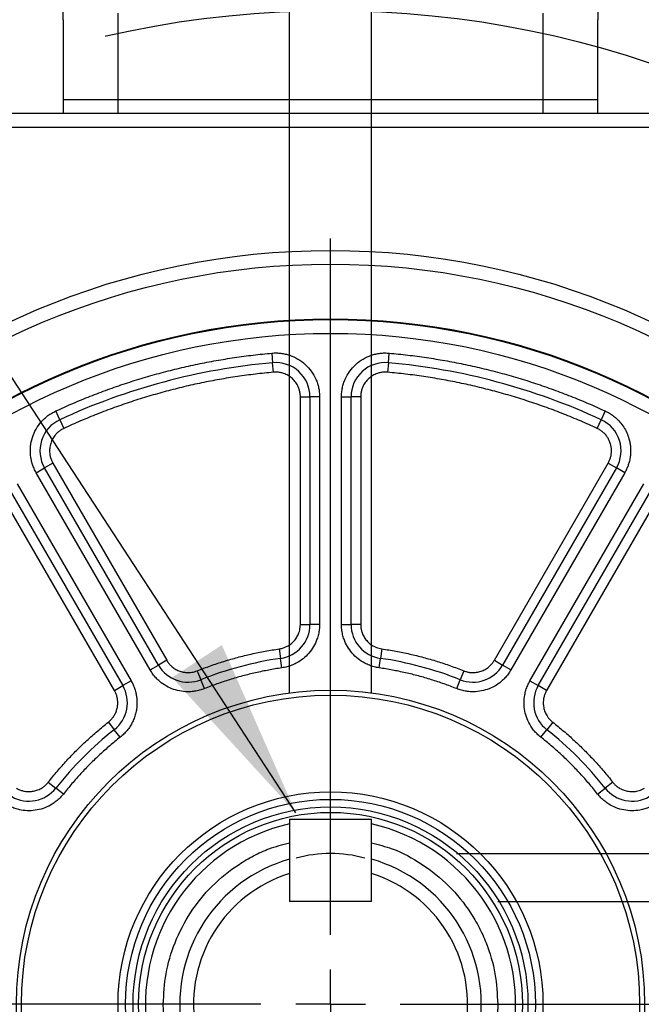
# Model space of a CAD drawing. Header units: millimetres. Extents: x 0 to 1118, y 0 to 864.
# Tile 7 of 33: x 308 to 353, y 254 to 326. Entities that reach past the tile are written whole.
import ezdxf

# ---------------------------------------------------------------- set-up
doc = ezdxf.new("R2010")
doc.units = ezdxf.units.MM
doc.header["$LTSCALE"] = 4
doc.linetypes.add('CENTERX2', pattern=[20.32, 12.7, -2.54, 2.54, -2.54])
doc.linetypes.add('HIDDEN', pattern=[1.905, 1.27, -0.635])
doc.layers.add('CENTER', color=40, linetype='CENTERX2')
doc.layers.add('HIDDEN', color=102, linetype='HIDDEN')
doc.layers.add('DIMENSIONS', color=140, linetype='Continuous', lineweight=25)
doc.layers.add('TEXT', color=140, linetype='Continuous', lineweight=25)
doc.styles.add('SLDTEXTSTYLE0', font='TXT', dxfattribs={"width": 0.7})
doc.dimstyles.new('SLDDIMSTYLE0', dxfattribs={"dimtxt": 8.632031, "dimasz": 13.208, "dimexe": 0, "dimexo": 0.0625, "dimgap": 2.158008, "dimtad": 0, "dimtih": 1, "dimtoh": 1, "dimrnd": 1e-09, "dimzin": 4, "dimdsep": 46, "dimtxsty": 'SLDTEXTSTYLE0', "dimsah": 1, "dimcen": 0.09, "dimadec": 0, "dimazin": 1, "dimtfac": 1, "dimtmove": 0, "dimatfit": 0, "dimfxl": 0, "dimfrac": 2, "dimtolj": 1, "dimtzin": 12, "dimarcsym": 0})
doc.dimstyles.new('SLDDIMSTYLE1', dxfattribs={"dimtxt": 8.632031, "dimasz": 13.208, "dimexe": 0, "dimexo": 0.0625, "dimgap": 2.158008, "dimtad": 0, "dimtih": 1, "dimtoh": 1, "dimrnd": 1e-09, "dimzin": 4, "dimdsep": 46, "dimtxsty": 'SLDTEXTSTYLE0', "dimsah": 1, "dimcen": 0, "dimadec": 0, "dimazin": 1, "dimtol": 1, "dimtp": 0.5, "dimtm": 0.5, "dimtfac": 1, "dimtofl": 0, "dimtmove": 0, "dimatfit": 3, "dimfxl": 0, "dimfrac": 2, "dimtolj": 1, "dimarcsym": 0})
doc.dimstyles.new('SLDDIMSTYLE2', dxfattribs={"dimtxt": 8.632031, "dimasz": 13.208, "dimexe": 0, "dimexo": 0.0625, "dimgap": 2.158008, "dimtad": 0, "dimtih": 1, "dimtoh": 1, "dimrnd": 1e-09, "dimzin": 4, "dimdsep": 46, "dimtxsty": 'SLDTEXTSTYLE0', "dimsah": 1, "dimcen": 0.09, "dimadec": 0, "dimazin": 1, "dimtol": 1, "dimtm": 0.03, "dimtfac": 1, "dimtdec": 3, "dimtmove": 0, "dimatfit": 0, "dimfxl": 0, "dimfrac": 2, "dimtolj": 1, "dimtzin": 0, "dimarcsym": 0})
doc.dimstyles.new('SLDDIMSTYLE3', dxfattribs={"dimtxt": 8.632031, "dimasz": 13.208, "dimexe": 0, "dimexo": 0.0625, "dimgap": 2.158008, "dimtad": 0, "dimtih": 1, "dimtoh": 1, "dimrnd": 1e-09, "dimzin": 4, "dimdsep": 46, "dimtxsty": 'SLDTEXTSTYLE0', "dimsah": 1, "dimcen": 0, "dimadec": 0, "dimazin": 1, "dimtfac": 1, "dimtofl": 0, "dimtmove": 0, "dimatfit": 3, "dimfxl": 0, "dimfrac": 2, "dimtolj": 1, "dimtzin": 12, "dimarcsym": 0})
doc.dimstyles.new('SLDDIMSTYLE6', dxfattribs={"dimtxt": 8.632031, "dimasz": 13.208, "dimexe": 0, "dimexo": 0.0625, "dimgap": 2.158008, "dimtad": 0, "dimtih": 1, "dimtoh": 1, "dimrnd": 1e-09, "dimzin": 4, "dimdsep": 46, "dimtxsty": 'SLDTEXTSTYLE0', "dimsah": 1, "dimcen": 0, "dimadec": 0, "dimazin": 1, "dimtol": 1, "dimtm": 0.018, "dimtfac": 1, "dimtdec": 3, "dimtofl": 0, "dimtmove": 0, "dimatfit": 3, "dimfxl": 0, "dimfrac": 2, "dimtolj": 1, "dimtzin": 0, "dimarcsym": 0})
doc.dimstyles.new('SLDDIMSTYLE7', dxfattribs={"dimtxt": 8.632031, "dimasz": 13.208, "dimexe": 0, "dimexo": 0.0625, "dimgap": 2.158008, "dimtad": 0, "dimtih": 1, "dimtoh": 1, "dimrnd": 1e-09, "dimzin": 4, "dimdsep": 46, "dimtxsty": 'SLDTEXTSTYLE0', "dimsah": 1, "dimcen": 0, "dimadec": 0, "dimazin": 1, "dimtol": 1, "dimtm": 0.025, "dimtfac": 1, "dimtdec": 3, "dimtofl": 0, "dimtmove": 0, "dimatfit": 3, "dimfxl": 0, "dimfrac": 2, "dimtolj": 1, "dimtzin": 0, "dimarcsym": 0})
doc.dimstyles.new('SLDDIMSTYLE8', dxfattribs={"dimtxt": 8.632031, "dimasz": 13.208, "dimexe": 0, "dimexo": 0.0625, "dimgap": 2.158008, "dimtad": 0, "dimtih": 1, "dimtoh": 1, "dimrnd": 1e-09, "dimzin": 4, "dimdsep": 46, "dimtxsty": 'SLDTEXTSTYLE0', "dimsah": 1, "dimcen": 0.09, "dimadec": 0, "dimazin": 1, "dimtol": 1, "dimtp": 0.03, "dimtfac": 1, "dimtdec": 3, "dimtmove": 0, "dimatfit": 0, "dimfxl": 0, "dimfrac": 2, "dimtolj": 1, "dimtzin": 0, "dimarcsym": 0})
doc.dimstyles.new('SLDDIMSTYLE9', dxfattribs={"dimtxt": 0.18, "dimasz": 13.208, "dimexe": 0, "dimexo": 0.0625, "dimgap": 0, "dimtad": 0, "dimtih": 1, "dimtoh": 1, "dimdec": 0, "dimrnd": 1e-09, "dimzin": 0, "dimdsep": 46, "dimtxsty": 'Standard', "dimsah": 1, "dimcen": 0.09, "dimadec": 0, "dimazin": 0, "dimtfac": 13.208, "dimtdec": 0, "dimtofl": 0, "dimtmove": 0, "dimatfit": 3, "dimfxl": 0, "dimfrac": 2, "dimtolj": 1, "dimtzin": 0, "dimarcsym": 0})

# ---------------------------------------------------------------- blocks, each defined once
blk = doc.blocks.new('_D')
at = {"layer": 'DIMENSIONS'}
for p, q in [((436.884, 288.165), (411.484, 288.165)), ((411.484, 288.165), (411.484, 265.232)), ((452.442, 288.165), (449.543, 288.165)), ((449.543, 288.165), (449.543, 274.445)), ((478.093, 288.165), (480.991, 288.165)), ((480.991, 288.165), (480.991, 274.445)), ((449.543, 274.445), (452.442, 274.445)), ((480.991, 274.445), (478.093, 274.445)), ((339.791, 265.232), (424.184, 265.232)), ((342.791, 261.732), (424.184, 261.732)), ((411.484, 261.732), (411.484, 236.332))]:
    blk.add_line(p, q, dxfattribs=at)
for points in [[(411.484, 265.232), (413.516, 278.44), (409.452, 278.44)], [(411.484, 261.732), (409.452, 248.524), (413.516, 248.524)]]:
    blk.add_solid(points, dxfattribs=at)
at = {"layer": 'DIMENSIONS', "char_height": 8.4667, "attachment_point": 1, "style": 'SLDTEXTSTYLE0'}
for s, insert in [('3.50', (452.442, 301.011)), ('0.14', (452.442, 285.36))]:
    blk.add_mtext(s, dxfattribs=dict(at, insert=insert))
blk = doc.blocks.new('_D_1')
at = {"layer": 'DIMENSIONS'}
for p, q in [((366.841, 191.445), (395.383, 142.008)), ((292.574, 154.543), (289.675, 154.543)), ((289.675, 154.543), (289.675, 140.824)), ((353.111, 154.543), (356.009, 154.543)), ((356.009, 154.543), (356.009, 140.824)), ((395.383, 142.008), (373.158, 142.008)), ((289.675, 140.824), (292.574, 140.824)), ((356.009, 140.824), (353.111, 140.824))]:
    blk.add_line(p, q, dxfattribs=at)
blk.add_solid([(366.841, 191.445), (371.685, 178.99), (375.205, 181.022)], dxfattribs=at)
at = {"layer": 'DIMENSIONS', "char_height": 8.4667, "attachment_point": 1, "style": 'SLDTEXTSTYLE0'}
for s, insert in [('±0.50', (331.922, 167.39)), ('%%c', (278.876, 167.39)), ('145.00', (291.91, 167.39)), ('±0.02', (318.225, 151.738)), ('5.71', (292.574, 151.738)), ('B.C.', (310.918, 136.087))]:
    blk.add_mtext(s, dxfattribs=dict(at, insert=insert))
blk = doc.blocks.new('_D_3')
at = {"layer": 'DIMENSIONS'}
for p, q in [((327.591, 276.932), (327.591, 398.569)), ((333.591, 276.932), (333.591, 398.569)), ((327.591, 385.869), (302.191, 385.869)), ((333.591, 385.869), (356.439, 385.869))]:
    blk.add_line(p, q, dxfattribs=at)
for points in [[(327.591, 385.869), (314.383, 387.901), (314.383, 383.837)], [(333.591, 385.869), (346.799, 383.837), (346.799, 387.901)]]:
    blk.add_solid(points, dxfattribs=at)
at = {"layer": 'DIMENSIONS', "attachment_point": 1, "style": 'SLDTEXTSTYLE0'}
for s, insert, char_height in [('0.000', (387.217, 403.643), 8.4667), ('6.00', (356.439, 397.407), 8.4667), ('0.030', (387.217, 392.354), 8.4667), ('-', (382.09, 392.354), 8.467), ('[0.24] KEY', (357.356, 378.635), 8.4667)]:
    blk.add_mtext(s, dxfattribs=dict(at, insert=insert, char_height=char_height))
blk = doc.blocks.new('_D_4')
at = {"layer": 'DIMENSIONS'}
for p, q in [((394.68, 306.182), (422.571, 328.79)), ((422.571, 328.79), (444.796, 328.79)), ((458.664, 318.684), (455.765, 318.684)), ((455.765, 318.684), (455.765, 304.965)), ((484.315, 318.684), (487.214, 318.684)), ((487.214, 318.684), (487.214, 304.965)), ((455.765, 304.965), (458.664, 304.965)), ((487.214, 304.965), (484.315, 304.965))]:
    blk.add_line(p, q, dxfattribs=at)
blk.add_solid([(394.68, 306.182), (406.22, 312.92), (403.661, 316.077)], dxfattribs=at)
at = {"layer": 'DIMENSIONS', "char_height": 8.4667, "attachment_point": 1, "style": 'SLDTEXTSTYLE0'}
for s, insert in [('4X', (464.034, 342.82)), ('R82.50', (451.146, 331.531)), ('3.25', (458.664, 315.879))]:
    blk.add_mtext(s, dxfattribs=dict(at, insert=insert))
blk = doc.blocks.new('_D_7')
at = {"layer": 'DIMENSIONS'}
for p, q in [((321.814, 247.601), (281.524, 217.164)), ((281.524, 217.164), (232.165, 217.164))]:
    blk.add_line(p, q, dxfattribs=at)
blk.add_solid([(321.814, 247.601), (310.05, 241.261), (312.5, 238.018)], dxfattribs=at)
at = {"layer": 'DIMENSIONS', "attachment_point": 1, "style": 'SLDTEXTSTYLE0'}
for s, insert, char_height in [('0.000', (223.292, 246.258), 8.4667), ('%%c', (172.3, 240.022), 8.4667), ('22.00', (185.333, 240.022), 8.4667), ('0.018', (223.292, 234.969), 8.4667), ('-', (218.165, 234.969), 8.467), ('[0.87]', (196.26, 221.25), 8.4667), ('SHAFT', (195.531, 207.531), 8.4667)]:
    blk.add_mtext(s, dxfattribs=dict(at, insert=insert, char_height=char_height))
blk = doc.blocks.new('_D_8')
at = {"layer": 'DIMENSIONS'}
for p, q in [((382.496, 236.043), (406.496, 227.633)), ((406.496, 227.633), (431.896, 227.633))]:
    blk.add_line(p, q, dxfattribs=at)
blk.add_solid([(382.496, 236.043), (394.289, 229.757), (395.633, 233.593)], dxfattribs=at)
at = {"layer": 'DIMENSIONS', "attachment_point": 1, "style": 'SLDTEXTSTYLE0'}
for s, insert, char_height in [('0.000', (490.069, 249.867), 8.4667), ('%%c', (431.896, 243.631), 8.4667), ('110.00', (444.929, 243.631), 8.4667), ('0.025', (490.069, 238.578), 8.4667), ('-', (484.942, 238.578), 8.467), ('[4.33]', (459.446, 224.859), 8.4667)]:
    blk.add_mtext(s, dxfattribs=dict(at, insert=insert, char_height=char_height))
blk = doc.blocks.new('_D_9')
at = {"layer": 'DIMENSIONS'}
for p, q in [((327.591, 276.932), (327.591, 414.251)), ((333.591, 276.932), (333.591, 414.251)), ((327.591, 401.551), (295.981, 401.551)), ((333.591, 401.551), (358.991, 401.551))]:
    blk.add_line(p, q, dxfattribs=at)
for points in [[(327.591, 401.551), (314.383, 403.583), (314.383, 399.519)], [(333.591, 401.551), (346.799, 399.519), (346.799, 403.583)]]:
    blk.add_solid(points, dxfattribs=at)
at = {"layer": 'DIMENSIONS', "attachment_point": 1, "style": 'SLDTEXTSTYLE0'}
for s, insert, char_height in [('0.030', (253.209, 419.325), 8.4667), ('+', (243.974, 419.325), 8.467), ('6.00', (218.323, 413.089), 8.4667), ('0.000', (253.209, 408.036), 8.4667), ('[0.24] KEYWAY', (208.383, 394.317), 8.46667)]:
    blk.add_mtext(s, dxfattribs=dict(at, insert=insert, char_height=char_height))
blk = doc.blocks.new('SW_CENTERMARKSYMBOL_0')
at = {"layer": 'CENTER', "color": 0}
for p, q in [((0, 5.08), (0, 57.54)), ((0, 0), (0, 2.54)), ((-5.08, 0), (-57.54, 0)), ((0, 0), (-2.54, 0)), ((0, 0), (0, -2.54)), ((0, 0), (2.54, 0)), ((5.08, 0), (57.54, 0))]:
    blk.add_line(p, q, dxfattribs=at)

msp = doc.modelspace()

# ---------------------------------------------------------------- linework, layer by layer
for p, q in [((315.091, 320.232), (315.091, 326.532)), ((346.091, 326.532), (346.091, 320.232)), ((311.091, 326.065), (311.091, 320.232)), ((350.091, 320.232), (350.091, 326.065)), ((311.091, 320.232), (315.091, 320.232)), ((311.091, 320.232), (311.091, 319.232)), ((315.091, 320.232), (346.091, 320.232)), ((315.091, 319.232), (315.091, 320.232)), ((346.091, 320.232), (350.091, 320.232)), ((346.091, 320.232), (346.091, 319.232)), ((350.091, 319.232), (350.091, 320.232)), ((381.397, 319.232), (279.785, 319.232)), ((280.13, 318.232), (381.051, 318.232)), ((326.303, 301.739), (326.366, 301.042)), ((334.815, 301.042), (334.878, 301.739)), ((326.429, 300.344), (326.366, 301.042)), ((334.815, 301.042), (334.753, 300.344)), ((328.391, 298.552), (329.091, 298.552)), ((328.391, 281.945), (328.391, 298.552)), ((329.091, 298.552), (329.091, 281.945)), ((329.791, 298.552), (329.091, 298.552)), ((329.791, 298.552), (329.791, 281.945)), ((331.391, 281.945), (331.391, 298.552)), ((331.391, 298.552), (332.091, 298.552)), ((332.091, 281.945), (332.091, 298.552)), ((332.791, 298.552), (332.091, 298.552)), ((332.791, 298.552), (332.791, 281.945)), ((310.845, 296.883), (310.55, 297.518)), ((350.631, 297.518), (350.337, 296.883)), ((310.845, 296.883), (311.139, 296.247)), ((350.043, 296.247), (350.337, 296.883)), ((309.124, 293.014), (309.73, 293.364)), ((310.336, 293.714), (309.73, 293.364)), ((318.033, 278.982), (309.73, 293.364)), ((310.336, 293.714), (318.64, 279.332)), ((342.542, 279.332), (350.845, 293.714)), ((351.452, 293.364), (343.148, 278.982)), ((350.845, 293.714), (351.452, 293.364)), ((352.058, 293.014), (351.452, 293.364)), ((317.427, 278.632), (309.124, 293.014)), ((352.058, 293.014), (343.754, 278.632)), ((307.132, 291.864), (315.435, 277.482)), ((307.738, 292.214), (316.042, 277.832)), ((345.14, 277.832), (353.443, 292.214)), ((345.746, 277.482), (354.05, 291.864)), ((314.829, 277.132), (306.526, 291.514)), ((354.656, 291.514), (346.352, 277.132)), ((328.391, 281.945), (329.091, 281.945)), ((329.791, 281.945), (329.091, 281.945)), ((331.391, 281.945), (332.091, 281.945)), ((332.791, 281.945), (332.091, 281.945)), ((326.848, 280.163), (326.948, 279.47)), ((334.334, 280.163), (334.234, 279.47)), ((327.048, 278.777), (326.948, 279.47)), ((334.134, 278.777), (334.234, 279.47)), ((317.427, 278.632), (318.033, 278.982)), ((318.64, 279.332), (318.033, 278.982)), ((342.542, 279.332), (343.148, 278.982)), ((343.754, 278.632), (343.148, 278.982)), ((320.867, 278.56), (321.126, 277.91)), ((340.315, 278.56), (340.055, 277.91)), ((314.829, 277.132), (315.435, 277.482)), ((316.042, 277.832), (315.435, 277.482)), ((321.386, 277.26), (321.126, 277.91)), ((339.795, 277.26), (340.055, 277.91)), ((345.14, 277.832), (345.746, 277.482)), ((346.352, 277.132), (345.746, 277.482)), ((314.384, 274.817), (314.817, 274.267)), ((346.798, 274.817), (346.365, 274.267)), ((315.25, 273.717), (314.817, 274.267)), ((345.932, 273.717), (346.365, 274.267)), ((310.005, 270.439), (310.555, 270.006)), ((351.176, 270.439), (350.626, 270.006)), ((311.105, 269.573), (310.555, 270.006)), ((350.076, 269.573), (350.626, 270.006)), ((327.591, 267.732), (327.591, 261.732)), ((327.591, 267.732), (333.591, 267.732)), ((333.591, 261.732), (333.591, 267.732)), ((327.591, 263.771), (327.591, 261.732)), ((333.591, 261.732), (333.591, 263.771)), ((333.591, 261.732), (327.591, 261.732))]:
    msp.add_line(p, q)
for radius in [55, 54, 50, 49.95, 48.95, 22.914, 22.55, 15.5, 14.95, 14.404, 14]:
    msp.add_circle((330.591, 254.232), radius)
for centre, radius, start, end in [((330.591, 254.232), 47, 95.15714, 114.84286), ((326.591, 298.552), 2.5, 0, 95.15714), ((334.591, 298.552), 2.5, 84.84286, 180), ((330.591, 254.232), 47, 65.15714, 84.84286), ((311.895, 294.614), 2.5, 114.84286, 210), ((349.287, 294.614), 2.5, 330, 65.15714), ((326.591, 281.945), 2.5, 278.21321, 0), ((334.591, 281.945), 2.5, 180, 261.78679), ((330.591, 254.232), 25.5, 98.21321, 111.78679), ((330.591, 254.232), 25.5, 68.21321, 81.78679), ((320.198, 280.232), 2.5, 210, 291.78679), ((340.983, 280.232), 2.5, 248.21321, 330), ((313.27, 276.232), 2.5, 308.21321, 30), ((347.911, 276.232), 2.5, 150, 231.78679), ((330.591, 254.232), 25.5, 128.21321, 141.78679), ((330.591, 254.232), 25.5, 38.21321, 51.78679), ((308.591, 271.552), 2.5, 240, 321.78679), ((352.591, 271.552), 2.5, 218.21321, 300), ((330.591, 254.232), 13.5, 102.83959, 77.16041), ((330.591, 254.232), 11, 105.82662, 74.17338), ((330.591, 254.232), 10, 107.4576, 72.5424)]:
    msp.add_arc(centre, radius, start, end)
for points in [[(311.091, 326.065), (311.091, 332.385), (311.091, 337.836), (311.091, 341.232)], [(350.091, 341.232), (350.091, 337.836), (350.091, 332.385), (350.091, 326.065)]]:
    msp.add_open_spline(points, degree=3)
for points, knots in [([(310.55, 297.518), (310.758, 297.613), (311.172, 297.803), (311.799, 298.076), (312.428, 298.341), (313.061, 298.596), (313.697, 298.842), (314.337, 299.079), (314.98, 299.307), (315.626, 299.526), (316.276, 299.735), (316.929, 299.935), (317.585, 300.126), (318.464, 300.369), (319.569, 300.648), (320.902, 300.944), (322.242, 301.203), (323.589, 301.421), (324.943, 301.605), (325.849, 301.694), (326.303, 301.739)], [0, 0, 0, 0, 0.041743, 0.083444, 0.125111, 0.166753, 0.208378, 0.249995, 0.291612, 0.333239, 0.374883, 0.416553, 0.458258, 0.500006, 0.583448, 0.666755, 0.749995, 0.833237, 0.916549, 1, 1, 1, 1]), ([(326.303, 301.739), (326.359, 301.743), (326.47, 301.751), (326.636, 301.753), (326.802, 301.747), (326.966, 301.732), (327.13, 301.708), (327.292, 301.676), (327.454, 301.635), (327.771, 301.537), (328.229, 301.329), (328.764, 300.93), (329.21, 300.433), (329.485, 299.947), (329.643, 299.534), (329.728, 299.213), (329.781, 298.885), (329.788, 298.663), (329.791, 298.552)], [0, 0, 0, 0, 0.031566, 0.062881, 0.094027, 0.125091, 0.156157, 0.187313, 0.218643, 0.250231, 0.375087, 0.500041, 0.624896, 0.74985, 0.812711, 0.8749, 0.937102, 1, 1, 1, 1]), ([(331.391, 298.552), (331.392, 298.608), (331.393, 298.719), (331.406, 298.885), (331.427, 299.049), (331.457, 299.212), (331.496, 299.372), (331.542, 299.531), (331.598, 299.688), (331.724, 299.996), (331.972, 300.433), (332.417, 300.93), (332.953, 301.329), (333.461, 301.559), (333.887, 301.68), (334.214, 301.736), (334.546, 301.759), (334.767, 301.745), (334.878, 301.739)], [0, 0, 0, 0, 0.031566, 0.062881, 0.094027, 0.125091, 0.156157, 0.187313, 0.218643, 0.250231, 0.375087, 0.500041, 0.624896, 0.74985, 0.812711, 0.8749, 0.937102, 1, 1, 1, 1]), ([(334.878, 301.739), (335.105, 301.717), (335.559, 301.674), (336.238, 301.598), (336.916, 301.512), (337.592, 301.417), (338.266, 301.312), (338.938, 301.198), (339.609, 301.073), (340.278, 300.94), (340.945, 300.796), (341.611, 300.643), (342.275, 300.48), (343.157, 300.251), (344.253, 299.94), (345.556, 299.53), (346.846, 299.084), (348.122, 298.6), (349.386, 298.082), (350.216, 297.706), (350.631, 297.518)], [0, 0, 0, 0, 0.041743, 0.083444, 0.125111, 0.166753, 0.208378, 0.249995, 0.291612, 0.333239, 0.374883, 0.416553, 0.458258, 0.500006, 0.583448, 0.666755, 0.749995, 0.833237, 0.916549, 1, 1, 1, 1]), ([(326.429, 300.344), (326.209, 300.324), (325.768, 300.282), (325.109, 300.208), (324.451, 300.125), (323.795, 300.032), (323.141, 299.93), (322.488, 299.819), (321.837, 299.699), (321.188, 299.569), (320.54, 299.429), (319.894, 299.281), (319.25, 299.123), (318.393, 298.9), (317.329, 298.599), (316.065, 298.201), (314.813, 297.768), (313.574, 297.298), (312.347, 296.795), (311.542, 296.43), (311.139, 296.247)], [0, 0, 0, 0, 0.041743, 0.083444, 0.125111, 0.166752, 0.208378, 0.249995, 0.291612, 0.333239, 0.374883, 0.416553, 0.458258, 0.500006, 0.583448, 0.666755, 0.749995, 0.833236, 0.916549, 1, 1, 1, 1]), ([(328.391, 298.552), (328.39, 298.593), (328.388, 298.677), (328.375, 298.801), (328.354, 298.923), (328.324, 299.043), (328.286, 299.162), (328.208, 299.355), (328.064, 299.61), (327.814, 299.89), (327.512, 300.114), (327.207, 300.252), (326.926, 300.326), (326.678, 300.357), (326.512, 300.349), (326.429, 300.344)], [0, 0, 0, 0, 0.042018, 0.083642, 0.125073, 0.166514, 0.208168, 0.250236, 0.375067, 0.500073, 0.624904, 0.74991, 0.833505, 0.916326, 1, 1, 1, 1]), ([(334.753, 300.344), (334.711, 300.347), (334.628, 300.353), (334.503, 300.351), (334.379, 300.341), (334.257, 300.322), (334.135, 300.295), (333.936, 300.235), (333.669, 300.114), (333.368, 299.89), (333.118, 299.61), (332.952, 299.319), (332.854, 299.045), (332.8, 298.801), (332.794, 298.635), (332.791, 298.552)], [0, 0, 0, 0, 0.042018, 0.083642, 0.125073, 0.166514, 0.208168, 0.250236, 0.375067, 0.500073, 0.624904, 0.74991, 0.833505, 0.916326, 1, 1, 1, 1]), ([(350.043, 296.247), (349.842, 296.339), (349.439, 296.524), (348.831, 296.789), (348.22, 297.046), (347.606, 297.294), (346.988, 297.533), (346.367, 297.763), (345.743, 297.984), (345.116, 298.196), (344.485, 298.4), (343.852, 298.594), (343.215, 298.779), (342.361, 299.014), (341.289, 299.285), (339.995, 299.573), (338.694, 299.824), (337.387, 300.036), (336.073, 300.214), (335.193, 300.301), (334.753, 300.344)], [0, 0, 0, 0, 0.041743, 0.083444, 0.125111, 0.166752, 0.208378, 0.249995, 0.291612, 0.333239, 0.374883, 0.416553, 0.458258, 0.500006, 0.583448, 0.666755, 0.749995, 0.833236, 0.916549, 1, 1, 1, 1]), ([(309.124, 293.014), (309.096, 293.063), (309.042, 293.16), (308.971, 293.31), (308.907, 293.463), (308.851, 293.619), (308.804, 293.777), (308.765, 293.938), (308.735, 294.102), (308.69, 294.431), (308.686, 294.933), (308.823, 295.587), (309.088, 296.2), (309.412, 296.654), (309.722, 296.971), (309.977, 297.183), (310.252, 297.369), (310.451, 297.468), (310.55, 297.518)], [0, 0, 0, 0, 0.031566, 0.062881, 0.094027, 0.125091, 0.156157, 0.187313, 0.218643, 0.250231, 0.375087, 0.500041, 0.624896, 0.74985, 0.812711, 0.8749, 0.937102, 1, 1, 1, 1]), ([(350.631, 297.518), (350.685, 297.492), (350.792, 297.44), (350.946, 297.352), (351.096, 297.255), (351.24, 297.151), (351.452, 296.978), (351.714, 296.716), (351.992, 296.343), (352.214, 295.934), (352.355, 295.549), (352.436, 295.205), (352.479, 294.911), (352.484, 294.713), (352.487, 294.614)], [0, 0, 0, 0, 0.049119, 0.098021, 0.146858, 0.195784, 0.244951, 0.372417, 0.500027, 0.627494, 0.755104, 0.836821, 0.918217, 1, 1, 1, 1]), ([(311.139, 296.247), (311.101, 296.229), (311.026, 296.193), (310.919, 296.129), (310.817, 296.058), (310.72, 295.98), (310.629, 295.896), (310.486, 295.744), (310.316, 295.506), (310.167, 295.161), (310.09, 294.794), (310.093, 294.459), (310.144, 294.173), (310.22, 293.935), (310.297, 293.788), (310.336, 293.714)], [0, 0, 0, 0, 0.042018, 0.083642, 0.125073, 0.166514, 0.208168, 0.250236, 0.375067, 0.500073, 0.624904, 0.74991, 0.833505, 0.916326, 1, 1, 1, 1]), ([(351.087, 294.614), (351.086, 294.656), (351.084, 294.739), (351.071, 294.864), (351.049, 294.987), (351.008, 295.153), (350.934, 295.356), (350.809, 295.586), (350.652, 295.797), (350.469, 295.978), (350.266, 296.133), (350.117, 296.209), (350.043, 296.247)], [0, 0, 0, 0, 0.06134, 0.122416, 0.183524, 0.244964, 0.37239, 0.500073, 0.627499, 0.755182, 0.877525, 1, 1, 1, 1]), ([(350.845, 293.714), (350.864, 293.748), (350.902, 293.817), (350.95, 293.924), (350.992, 294.034), (351.038, 294.185), (351.078, 294.378), (351.084, 294.535), (351.087, 294.614)], [0, 0, 0, 0, 0.124754, 0.249336, 0.374281, 0.50012, 0.749343, 1, 1, 1, 1]), ([(352.487, 294.614), (352.486, 294.558), (352.484, 294.446), (352.47, 294.279), (352.449, 294.113), (352.418, 293.949), (352.37, 293.749), (352.297, 293.518), (352.192, 293.259), (352.102, 293.096), (352.058, 293.014)], [0, 0, 0, 0, 0.100233, 0.20008, 0.299814, 0.399712, 0.500049, 0.666841, 0.833064, 1, 1, 1, 1]), ([(326.848, 280.163), (326.889, 280.17), (326.971, 280.183), (327.091, 280.214), (327.209, 280.252), (327.324, 280.299), (327.498, 280.384), (327.719, 280.528), (327.959, 280.76), (328.153, 281.03), (328.277, 281.295), (328.347, 281.533), (328.384, 281.737), (328.388, 281.875), (328.391, 281.945)], [0, 0, 0, 0, 0.048588, 0.096845, 0.145003, 0.193294, 0.24195, 0.370891, 0.500041, 0.628982, 0.758131, 0.838887, 0.91915, 1, 1, 1, 1]), ([(329.791, 281.945), (329.79, 281.883), (329.788, 281.76), (329.771, 281.577), (329.745, 281.395), (329.709, 281.215), (329.661, 281.037), (329.562, 280.734), (329.369, 280.319), (329.023, 279.838), (328.597, 279.427), (328.163, 279.143), (327.761, 278.959), (327.411, 278.842), (327.169, 278.799), (327.048, 278.777)], [0, 0, 0, 0, 0.040535, 0.080807, 0.120951, 0.161102, 0.201394, 0.241962, 0.370947, 0.500049, 0.629034, 0.758136, 0.838911, 0.919172, 1, 1, 1, 1]), ([(334.134, 278.777), (334.073, 278.787), (333.951, 278.807), (333.772, 278.849), (333.596, 278.901), (333.423, 278.963), (333.254, 279.035), (332.968, 279.177), (332.585, 279.427), (332.159, 279.838), (331.812, 280.319), (331.594, 280.789), (331.468, 281.213), (331.403, 281.576), (331.395, 281.822), (331.391, 281.945)], [0, 0, 0, 0, 0.040535, 0.080807, 0.120951, 0.161102, 0.201394, 0.241962, 0.370947, 0.500049, 0.629034, 0.758136, 0.838911, 0.919172, 1, 1, 1, 1]), ([(332.791, 281.945), (332.792, 281.903), (332.793, 281.82), (332.806, 281.697), (332.828, 281.574), (332.857, 281.454), (332.917, 281.27), (333.028, 281.03), (333.222, 280.76), (333.462, 280.529), (333.707, 280.369), (333.932, 280.265), (334.13, 280.199), (334.265, 280.175), (334.334, 280.163)], [0, 0, 0, 0, 0.048588, 0.096845, 0.145003, 0.193294, 0.24195, 0.370891, 0.500041, 0.628982, 0.758131, 0.838887, 0.91915, 1, 1, 1, 1]), ([(320.867, 278.56), (321.028, 278.624), (321.349, 278.75), (321.836, 278.928), (322.325, 279.096), (322.817, 279.254), (323.312, 279.403), (323.809, 279.541), (324.309, 279.67), (324.811, 279.789), (325.317, 279.898), (325.824, 279.996), (326.335, 280.086), (326.677, 280.137), (326.848, 280.163)], [0, 0, 0, 0, 0.0836321, 0.1671015, 0.2504404, 0.3336814, 0.4168571, 0.5, 0.5831429, 0.6663186, 0.7495596, 0.8328985, 0.9163679, 1, 1, 1, 1]), ([(334.334, 280.163), (334.505, 280.137), (334.847, 280.086), (335.357, 279.996), (335.865, 279.898), (336.37, 279.789), (336.873, 279.67), (337.372, 279.541), (337.87, 279.403), (338.364, 279.254), (338.856, 279.096), (339.345, 278.928), (339.832, 278.75), (340.154, 278.624), (340.315, 278.56)], [0, 0, 0, 0, 0.083632, 0.167101, 0.25044, 0.333681, 0.416857, 0.5, 0.583143, 0.666319, 0.74956, 0.832899, 0.916368, 1, 1, 1, 1]), ([(318.64, 279.332), (318.661, 279.296), (318.704, 279.225), (318.777, 279.125), (318.857, 279.03), (318.943, 278.94), (319.086, 278.81), (319.302, 278.658), (319.606, 278.522), (319.929, 278.441), (320.221, 278.425), (320.468, 278.448), (320.672, 278.49), (320.801, 278.537), (320.867, 278.56)], [0, 0, 0, 0, 0.048588, 0.096845, 0.145003, 0.193294, 0.24195, 0.370891, 0.500041, 0.628982, 0.758131, 0.838887, 0.91915, 1, 1, 1, 1]), ([(327.048, 278.777), (326.886, 278.753), (326.562, 278.705), (326.079, 278.62), (325.598, 278.526), (325.12, 278.423), (324.645, 278.311), (324.171, 278.189), (323.701, 278.058), (323.233, 277.917), (322.767, 277.767), (322.304, 277.608), (321.843, 277.44), (321.539, 277.32), (321.386, 277.26)], [0, 0, 0, 0, 0.0836321, 0.1671015, 0.2504404, 0.3336814, 0.4168571, 0.5, 0.5831429, 0.6663186, 0.7495596, 0.8328985, 0.9163679, 1, 1, 1, 1]), ([(339.795, 277.26), (339.643, 277.32), (339.338, 277.44), (338.878, 277.608), (338.414, 277.767), (337.949, 277.917), (337.481, 278.058), (337.01, 278.189), (336.537, 278.311), (336.061, 278.423), (335.583, 278.526), (335.102, 278.62), (334.619, 278.705), (334.296, 278.753), (334.134, 278.777)], [0, 0, 0, 0, 0.083632, 0.167101, 0.25044, 0.333681, 0.416857, 0.5, 0.583143, 0.666319, 0.74956, 0.832899, 0.916368, 1, 1, 1, 1]), ([(340.315, 278.56), (340.354, 278.546), (340.431, 278.516), (340.551, 278.483), (340.672, 278.457), (340.795, 278.44), (340.988, 278.427), (341.252, 278.441), (341.575, 278.521), (341.879, 278.658), (342.118, 278.826), (342.298, 278.997), (342.432, 279.156), (342.505, 279.273), (342.542, 279.332)], [0, 0, 0, 0, 0.048588, 0.096845, 0.145003, 0.193294, 0.24195, 0.370891, 0.500041, 0.628982, 0.758131, 0.838887, 0.91915, 1, 1, 1, 1]), ([(321.386, 277.26), (321.328, 277.238), (321.214, 277.195), (321.037, 277.142), (320.859, 277.098), (320.678, 277.066), (320.495, 277.044), (320.177, 277.023), (319.72, 277.048), (319.145, 277.191), (318.605, 277.435), (318.181, 277.733), (317.86, 278.037), (317.622, 278.319), (317.492, 278.527), (317.427, 278.632)], [0, 0, 0, 0, 0.040535, 0.080807, 0.120951, 0.161102, 0.201394, 0.241962, 0.370947, 0.500049, 0.629034, 0.758136, 0.838911, 0.919172, 1, 1, 1, 1]), ([(343.754, 278.632), (343.723, 278.579), (343.659, 278.473), (343.554, 278.323), (343.44, 278.178), (343.318, 278.041), (343.188, 277.911), (342.951, 277.697), (342.576, 277.435), (342.036, 277.191), (341.462, 277.048), (340.944, 277.02), (340.503, 277.061), (340.142, 277.135), (339.911, 277.218), (339.795, 277.26)], [0, 0, 0, 0, 0.040535, 0.080807, 0.120951, 0.161102, 0.201394, 0.241962, 0.370947, 0.500049, 0.629034, 0.758136, 0.838911, 0.919172, 1, 1, 1, 1]), ([(316.042, 277.832), (316.069, 277.783), (316.123, 277.685), (316.195, 277.534), (316.259, 277.379), (316.315, 277.221), (316.373, 277.025), (316.425, 276.788), (316.463, 276.511), (316.468, 276.325), (316.47, 276.232)], [0, 0, 0, 0, 0.100233, 0.20008, 0.299814, 0.399712, 0.500049, 0.666841, 0.833064, 1, 1, 1, 1]), ([(345.932, 273.717), (345.884, 273.756), (345.789, 273.834), (345.655, 273.96), (345.528, 274.093), (345.409, 274.233), (345.299, 274.381), (345.122, 274.647), (344.915, 275.054), (344.752, 275.624), (344.692, 276.213), (344.738, 276.73), (344.841, 277.159), (344.966, 277.507), (345.082, 277.723), (345.14, 277.832)], [0, 0, 0, 0, 0.040535, 0.080807, 0.120951, 0.161102, 0.201394, 0.241962, 0.370947, 0.500049, 0.629034, 0.758136, 0.838911, 0.919172, 1, 1, 1, 1]), ([(315.07, 276.232), (315.069, 276.271), (315.068, 276.349), (315.056, 276.466), (315.037, 276.583), (315.001, 276.736), (314.94, 276.923), (314.866, 277.062), (314.829, 277.132)], [0, 0, 0, 0, 0.124754, 0.249336, 0.374281, 0.50012, 0.749343, 1, 1, 1, 1]), ([(346.352, 277.132), (346.332, 277.095), (346.292, 277.023), (346.242, 276.909), (346.199, 276.793), (346.165, 276.673), (346.124, 276.484), (346.101, 276.221), (346.134, 275.89), (346.226, 275.57), (346.358, 275.309), (346.501, 275.106), (346.639, 274.951), (346.745, 274.862), (346.798, 274.817)], [0, 0, 0, 0, 0.048588, 0.096845, 0.145003, 0.193294, 0.24195, 0.370891, 0.500041, 0.628982, 0.758131, 0.838887, 0.91915, 1, 1, 1, 1]), ([(314.384, 274.817), (314.419, 274.846), (314.489, 274.904), (314.585, 275), (314.674, 275.101), (314.754, 275.21), (314.827, 275.324), (314.912, 275.485), (314.996, 275.695), (315.059, 275.96), (315.066, 276.141), (315.07, 276.232)], [0, 0, 0, 0, 0.084117, 0.167293, 0.250005, 0.332735, 0.415966, 0.500172, 0.667354, 0.832674, 1, 1, 1, 1]), ([(316.47, 276.232), (316.469, 276.172), (316.467, 276.053), (316.452, 275.876), (316.427, 275.699), (316.38, 275.462), (316.296, 275.17), (316.155, 274.832), (315.977, 274.511), (315.764, 274.216), (315.523, 273.947), (315.341, 273.794), (315.25, 273.717)], [0, 0, 0, 0, 0.061773, 0.123377, 0.185002, 0.246843, 0.373355, 0.500047, 0.62656, 0.753252, 0.876581, 1, 1, 1, 1]), ([(310.005, 270.439), (310.113, 270.574), (310.328, 270.845), (310.661, 271.242), (311.001, 271.632), (311.347, 272.015), (311.702, 272.391), (312.063, 272.76), (312.431, 273.121), (312.807, 273.475), (313.19, 273.822), (313.581, 274.161), (313.978, 274.494), (314.248, 274.71), (314.384, 274.817)], [0, 0, 0, 0, 0.083632, 0.167101, 0.25044, 0.333681, 0.416857, 0.5, 0.583143, 0.666319, 0.74956, 0.832899, 0.916368, 1, 1, 1, 1]), ([(346.798, 274.817), (346.933, 274.71), (347.204, 274.494), (347.601, 274.161), (347.991, 273.822), (348.374, 273.475), (348.75, 273.121), (349.119, 272.76), (349.48, 272.391), (349.834, 272.015), (350.181, 271.632), (350.52, 271.242), (350.853, 270.845), (351.069, 270.574), (351.176, 270.439)], [0, 0, 0, 0, 0.083632, 0.167101, 0.25044, 0.333681, 0.416857, 0.5, 0.583143, 0.666319, 0.74956, 0.832899, 0.916368, 1, 1, 1, 1]), ([(315.25, 273.717), (315.122, 273.615), (314.866, 273.412), (314.49, 273.097), (314.12, 272.775), (313.758, 272.447), (313.402, 272.112), (313.053, 271.77), (312.711, 271.421), (312.376, 271.065), (312.047, 270.702), (311.726, 270.333), (311.411, 269.957), (311.207, 269.701), (311.105, 269.573)], [0, 0, 0, 0, 0.083632, 0.167101, 0.25044, 0.333681, 0.416857, 0.5, 0.583143, 0.666319, 0.74956, 0.832899, 0.916368, 1, 1, 1, 1]), ([(350.076, 269.573), (349.974, 269.701), (349.771, 269.957), (349.455, 270.333), (349.134, 270.702), (348.806, 271.065), (348.471, 271.421), (348.129, 271.77), (347.78, 272.112), (347.424, 272.447), (347.061, 272.775), (346.692, 273.097), (346.316, 273.412), (346.06, 273.615), (345.932, 273.717)], [0, 0, 0, 0, 0.083632, 0.167101, 0.25044, 0.333681, 0.416857, 0.5, 0.583143, 0.666319, 0.74956, 0.832899, 0.916368, 1, 1, 1, 1]), ([(307.691, 269.993), (307.727, 269.973), (307.8, 269.933), (307.913, 269.883), (308.03, 269.84), (308.149, 269.806), (308.338, 269.765), (308.601, 269.742), (308.933, 269.775), (309.253, 269.867), (309.513, 269.999), (309.716, 270.142), (309.872, 270.28), (309.96, 270.386), (310.005, 270.439)], [0, 0, 0, 0, 0.048588, 0.096845, 0.145003, 0.193294, 0.24195, 0.370891, 0.500041, 0.628982, 0.758131, 0.838887, 0.91915, 1, 1, 1, 1]), ([(351.176, 270.439), (351.203, 270.407), (351.255, 270.343), (351.342, 270.254), (351.434, 270.171), (351.532, 270.094), (351.693, 269.986), (351.928, 269.867), (352.249, 269.775), (352.58, 269.742), (352.871, 269.767), (353.112, 269.825), (353.308, 269.896), (353.43, 269.961), (353.491, 269.993)], [0, 0, 0, 0, 0.048588, 0.096845, 0.145003, 0.193294, 0.24195, 0.370891, 0.500041, 0.628982, 0.758131, 0.838887, 0.91915, 1, 1, 1, 1]), ([(311.105, 269.573), (311.066, 269.525), (310.988, 269.43), (310.862, 269.296), (310.729, 269.169), (310.589, 269.05), (310.442, 268.94), (310.176, 268.763), (309.768, 268.556), (309.199, 268.393), (308.61, 268.333), (308.093, 268.379), (307.663, 268.482), (307.316, 268.607), (307.099, 268.723), (306.991, 268.781)], [0, 0, 0, 0, 0.040535, 0.080807, 0.120951, 0.161102, 0.201394, 0.241962, 0.370947, 0.500049, 0.629034, 0.758136, 0.838911, 0.919172, 1, 1, 1, 1]), ([(354.191, 268.781), (354.137, 268.751), (354.029, 268.691), (353.862, 268.614), (353.692, 268.545), (353.518, 268.487), (353.34, 268.439), (353.027, 268.374), (352.572, 268.333), (351.983, 268.393), (351.414, 268.556), (350.951, 268.79), (350.59, 269.046), (350.314, 269.291), (350.156, 269.479), (350.076, 269.573)], [0, 0, 0, 0, 0.040535, 0.080807, 0.120951, 0.161102, 0.201394, 0.241962, 0.370947, 0.500049, 0.629034, 0.758136, 0.838911, 0.919172, 1, 1, 1, 1]), ([(318.391, 254.232), (318.43, 254.976), (318.512, 256.509), (319.191, 258.782), (320.316, 260.969), (321.903, 262.919), (323.534, 264.247), (324.97, 265.079), (326.184, 265.655), (327.087, 265.879), (327.591, 266.004)], [0, 0, 0, 0, 0.138507, 0.285311, 0.438218, 0.59437, 0.750522, 0.827057, 0.903625, 1, 1, 1, 1]), ([(333.591, 266.004), (334.093, 265.877), (335.393, 265.549), (337.325, 264.493), (339.28, 262.924), (340.604, 261.288), (341.442, 259.854), (342.107, 258.387), (342.67, 256.508), (342.751, 254.976), (342.791, 254.232)], [0, 0, 0, 0, 0.096375, 0.249282, 0.405434, 0.561586, 0.638121, 0.714689, 0.861493, 1, 1, 1, 1]), ([(342.791, 254.232), (342.79, 254.125), (342.788, 253.913), (342.775, 253.594), (342.755, 253.276), (342.726, 252.959), (342.688, 252.642), (342.642, 252.326), (342.54, 251.728), (342.334, 250.855), (341.947, 249.719), (341.442, 248.61), (340.604, 247.176), (339.279, 245.543), (337.328, 243.959), (335.141, 242.826), (332.868, 242.172), (330.591, 241.964), (328.314, 242.172), (326.04, 242.826), (323.854, 243.959), (321.903, 245.543), (320.578, 247.175), (319.74, 248.61), (319.235, 249.718), (318.847, 250.855), (318.624, 251.806), (318.501, 252.562), (318.438, 253.117), (318.398, 253.673), (318.393, 254.046), (318.391, 254.232)], [0, 0, 0, 0, 0.008343, 0.016672, 0.024993, 0.033311, 0.041633, 0.049965, 0.058311, 0.0892, 0.120102, 0.152279, 0.18447, 0.250119, 0.315767, 0.380052, 0.441771, 0.500002, 0.558232, 0.619951, 0.684236, 0.749885, 0.815534, 0.84771, 0.879901, 0.91079, 0.941693, 0.956282, 0.970843, 0.985405, 1, 1, 1, 1])]:
    msp.add_open_spline(points, degree=3, knots=knots)
at = {"layer": 'CENTER'}
msp.add_circle((330.591, 254.232), 72.5, dxfattribs=at)
at = {"layer": 'HIDDEN'}
msp.add_arc((330.591, 255.732), 9.5, 74.74248, 105.25752, dxfattribs=at)

# ---------------------------------------------------------------- block references
at = {"layer": 'CENTER'}
msp.add_blockref('SW_CENTERMARKSYMBOL_0', (330.591, 254.232), dxfattribs=at)

# ---------------------------------------------------------------- dimensions: what is measured, and where the dimension line sits
at = {"layer": 'DIMENSIONS'}
for base, text, dimstyle, picture, middle in [((333.591, 401.551), '<>\\P[0.24] KEYWAY', 'SLDDIMSTYLE8', '_D_9', (252.182, 401.551)), ((333.591, 385.869), '<>\\P[0.24] KEY', 'SLDDIMSTYLE2', '_D_3', (388.244, 385.869))]:
    dim = msp.add_linear_dim(base=base, p1=(327.591, 267.732), p2=(333.591, 267.732), text=text, dimstyle=dimstyle, dxfattribs=at)
    dim.commit()
    dim.dimension.update_dxf_attribs({"geometry": picture, "text_midpoint": middle, "dimtype": 160})
dim = msp.add_radius_dim(center=(330.591, 254.232), mpoint=(394.68, 306.182), text='4X\\P<>', dimstyle='SLDDIMSTYLE3', dxfattribs=at)
dim.commit()
dim.dimension.update_dxf_attribs({"geometry": '_D_4', "text_midpoint": (471.49, 324.329), "dimtype": 164})
for p1, p2, text, dimstyle, picture, middle in [((294.341, 317.019), (366.841, 191.445), '<>\\PB.C.', 'SLDDIMSTYLE1', '_D_1', (322.842, 147.684)), ((278.685, 272.421), (382.496, 236.043), '<>\\P[4.33]', 'SLDDIMSTYLE7', '_D_8', (477.398, 232.094)), ((339.368, 260.862), (321.814, 247.601), '<>\\P[0.87]\\PSHAFT', 'SLDDIMSTYLE6', '_D_7', (214.212, 221.625))]:
    dim = msp.add_diameter_dim_2p(p1=p1, p2=p2, text=text, dimstyle=dimstyle, dxfattribs=at)
    dim.commit()
    dim.dimension.update_dxf_attribs({"geometry": picture, "text_midpoint": middle, "dimtype": 163})
dim = msp.add_linear_dim(base=(411.484, 265.232), p1=(333.591, 261.732), p2=(330.591, 265.232), angle=90, dimstyle='SLDDIMSTYLE0', dxfattribs=at)
dim.commit()
dim.dimension.update_dxf_attribs({"geometry": '_D', "text_midpoint": (411.484, 288.165), "dimtype": 160})

# ---------------------------------------------------------------- leaders
at = {"layer": 'TEXT', "linetype": 'CENTERX2', "lineweight": 18}
msp.add_leader([(328.066, 268.195), (272.293, 353.646), (246.893, 353.646)], dimstyle='SLDDIMSTYLE9', dxfattribs=at)

doc.saveas('drawing.dxf')
